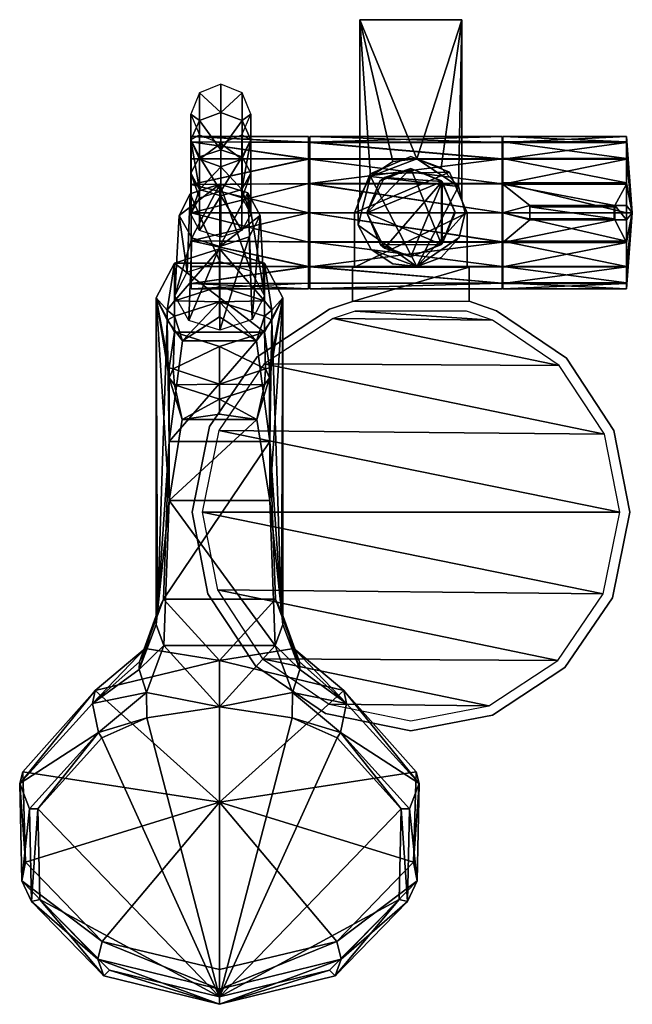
# Model space of a CAD drawing. Header units: millimetres. Extents: x -97 to 55, y -245 to 0.
import ezdxf

# ---------------------------------------------------------------- set-up
doc = ezdxf.new("R2010")
doc.units = ezdxf.units.MM
for name, color, linetype in [('CHROME01', 251, 'Continuous'), ('CHROME05', 254, 'Continuous'), ('PLASTIC02', 250, 'Continuous'), ('TRANSP1', 7, 'Continuous')]:
    doc.layers.add(name, color=color, linetype=linetype)

msp = doc.modelspace()

# ---------------------------------------------------------------- meshes
at = {"layer": 'CHROME01'}
mesh = msp.add_polyface(dxfattribs=at)
corners = [(-12.7, 0, -21.75), (12.7, 0, -21.75), (-12.7, -44.08, -21.77), (12.7, -44.82, -21.77), (11.83, -41.58, -21.77), (7.56, -36.9, -21.77), (1.46, -34.67, -21.77), (-4.5, -35.36, -21.77), (-10.05, -39.07, -21.77), (-12.7, -44.06, 21.73), (12.7, -44.79, 21.73), (-12.7, 0, 21.75), (12.7, 0, 21.75), (11.83, -41.58, 21.73), (7.56, -36.9, 21.73), (1.46, -34.67, 21.73), (-4.5, -35.36, 21.73), (-10.05, -39.07, 21.73), (13.5, -48.1, 25), (13.5, -48.1, -25), (12.02, -54.25, 25), (12.02, -54.25, -25), (7.57, -59.27, 25), (7.57, -59.27, -25), (1.45, -61.52, 25), (1.45, -61.52, -25), (-4.53, -60.82, 25), (-4.53, -60.82, -25), (-9.92, -57.26, 25), (-9.92, -57.26, -25), (-13.14, -51.19, 25), (-13.14, -51.19, -25), (-13.12, -44.92, 25), (-13.12, -44.92, -25), (-10.05, -39.09, 25), (-10.05, -39.09, -25), (-4.5, -35.37, 25), (-4.5, -35.37, -25), (1.46, -34.68, 25), (1.46, -34.68, -25), (7.56, -36.92, 25), (7.56, -36.92, -25), (11.83, -41.59, 25), (11.83, -41.59, -25)]
mesh.append_faces([[corners[k] for k in face] for face in [(35, 31, 33), (29, 25, 27), (25, 21, 23), (43, 39, 41), (39, 35, 37)]], dxfattribs={"vtx0": -1})
mesh.append_faces([[corners[k] for k in face] for face in [(21, 25, 19), (19, 25, 43), (31, 25, 29)]], dxfattribs={"vtx0": -1, "vtx1": -1})
mesh.append_faces([[corners[k] for k in face] for face in [(24, 42, 34), (42, 38, 34), (34, 30, 24), (25, 35, 43), (43, 35, 39), (35, 25, 31)]], dxfattribs={"vtx0": -1, "vtx1": -1, "vtx2": -1})
mesh.append_faces([[corners[k] for k in face] for face in [(19, 18, 20), (21, 20, 22), (23, 22, 24), (25, 24, 26), (27, 26, 28), (29, 28, 30), (31, 30, 32), (33, 32, 34), (35, 34, 36), (37, 36, 38), (39, 38, 40), (41, 40, 42), (43, 42, 18)]], dxfattribs={"vtx0": -1, "vtx2": -1})
mesh.append_faces([[corners[k] for k in face] for face in [(2, 0, 8), (10, 12, 13), (10, 3, 12), (0, 2, 11)]], dxfattribs={"vtx1": -1})
mesh.append_faces([[corners[k] for k in face] for face in [(0, 1, 6), (4, 5, 1), (5, 6, 1), (6, 7, 0), (7, 8, 0), (12, 11, 15), (14, 13, 12), (15, 14, 12), (16, 15, 11), (17, 16, 11), (21, 19, 20), (23, 21, 22), (25, 23, 24), (27, 25, 26), (29, 27, 28), (31, 29, 30), (33, 31, 32), (35, 33, 34), (37, 35, 36), (39, 37, 38), (41, 39, 40), (43, 41, 42), (19, 43, 18), (20, 18, 24), (18, 42, 24), (30, 28, 24)]], dxfattribs={"vtx1": -1, "vtx2": -1})
mesh.append_faces([[corners[k] for k in face] for face in [(1, 3, 4), (11, 9, 17), (3, 1, 12), (2, 9, 11), (34, 32, 30), (28, 26, 24), (24, 22, 20), (42, 40, 38), (38, 36, 34)]], dxfattribs={"vtx2": -1})
mesh = msp.add_polyface(dxfattribs=at)
corners = [(-12.7, 0, -721.75), (12.7, 0, -721.75), (-12.7, -44.08, -721.73), (12.7, -44.82, -721.73), (11.83, -41.58, -721.73), (7.56, -36.9, -721.73), (1.46, -34.67, -721.73), (-4.5, -35.36, -721.73), (-10.05, -39.07, -721.73), (-12.7, -44.06, -765.23), (12.7, -44.79, -765.23), (-12.7, 0, -765.25), (12.7, 0, -765.25), (11.83, -41.58, -765.23), (7.56, -36.9, -765.23), (1.46, -34.67, -765.23), (-4.5, -35.36, -765.23), (-10.05, -39.07, -765.23), (13.5, -48.1, -768.5), (13.5, -48.1, -718.5), (12.02, -54.25, -768.5), (12.02, -54.25, -718.5), (7.57, -59.27, -768.5), (7.57, -59.27, -718.5), (1.45, -61.52, -768.5), (1.45, -61.52, -718.5), (-4.53, -60.82, -768.5), (-4.53, -60.82, -718.5), (-9.92, -57.26, -768.5), (-9.92, -57.26, -718.5), (-13.14, -51.19, -768.5), (-13.14, -51.19, -718.5), (-13.12, -44.92, -768.5), (-13.12, -44.92, -718.5), (-10.05, -39.09, -768.5), (-10.05, -39.09, -718.5), (-4.5, -35.37, -768.5), (-4.5, -35.37, -718.5), (1.46, -34.68, -768.5), (1.46, -34.68, -718.5), (7.56, -36.92, -768.5), (7.56, -36.92, -718.5), (11.83, -41.59, -768.5), (11.83, -41.59, -718.5)]
mesh.append_faces([[corners[k] for k in face] for face in [(1, 4, 3), (11, 17, 9), (34, 30, 32), (28, 24, 26), (24, 20, 22), (42, 38, 40), (38, 34, 36)]], dxfattribs={"vtx0": -1})
mesh.append_faces([[corners[k] for k in face] for face in [(0, 6, 1), (4, 1, 5), (5, 1, 6), (6, 0, 7), (7, 0, 8), (12, 15, 11), (14, 12, 13), (15, 12, 14), (16, 11, 15), (17, 11, 16), (21, 20, 19), (23, 22, 21), (25, 24, 23), (27, 26, 25), (29, 28, 27), (31, 30, 29), (33, 32, 31), (35, 34, 33), (37, 36, 35), (39, 38, 37), (41, 40, 39), (43, 42, 41), (19, 18, 43), (20, 24, 18), (18, 24, 42), (30, 24, 28)]], dxfattribs={"vtx0": -1, "vtx1": -1})
mesh.append_faces([[corners[k] for k in face] for face in [(24, 34, 42), (42, 34, 38), (34, 24, 30), (25, 43, 35), (43, 39, 35), (35, 31, 25)]], dxfattribs={"vtx0": -1, "vtx1": -1, "vtx2": -1})
mesh.append_faces([[corners[k] for k in face] for face in [(2, 8, 0), (10, 13, 12), (10, 12, 3), (0, 11, 2)]], dxfattribs={"vtx1": -1})
mesh.append_faces([[corners[k] for k in face] for face in [(20, 18, 19), (22, 20, 21), (24, 22, 23), (26, 24, 25), (28, 26, 27), (30, 28, 29), (32, 30, 31), (34, 32, 33), (36, 34, 35), (38, 36, 37), (40, 38, 39), (42, 40, 41), (18, 42, 43), (21, 19, 25), (19, 43, 25), (31, 29, 25)]], dxfattribs={"vtx1": -1, "vtx2": -1})
mesh.append_faces([[corners[k] for k in face] for face in [(12, 1, 3), (11, 9, 2), (35, 33, 31), (29, 27, 25), (25, 23, 21), (43, 41, 39), (39, 37, 35)]], dxfattribs={"vtx2": -1})
mesh = msp.add_polyface(dxfattribs=at)
corners = [(-42.06, -42.27, -246.11), (-42.06, -52.52, -232.8), (-47.33, -54.18, -234.19), (-47.33, -43.93, -247.5), (-39.83, -38.21, -242.71), (-39.83, -48.46, -229.4), (-42.02, -34.13, -239.28), (-42.02, -44.38, -225.97), (-47.33, -32.43, -237.86), (-47.33, -42.69, -224.55), (-42.06, -34.72, -259.13), (-47.33, -36.68, -260.05), (-42.06, -28.72, -275.34), (-47.33, -30.85, -275.72), (-39.83, -29.92, -256.89), (-39.83, -23.5, -274.42), (-42.02, -25.1, -254.64), (-42.02, -18.26, -273.5), (-47.33, -23.1, -253.7), (-47.33, -16.08, -273.12), (-52.61, -42.27, -246.11), (-52.61, -52.52, -232.8), (-54.83, -38.21, -242.71), (-54.83, -48.46, -229.4), (-52.65, -34.13, -239.28), (-52.65, -44.38, -225.97), (-52.61, -34.72, -259.13), (-52.61, -28.72, -275.34), (-54.83, -29.92, -256.89), (-54.83, -23.5, -274.42), (-52.65, -25.1, -254.64), (-52.65, -18.26, -273.5)]
mesh.append_faces([[corners[k] for k in face] for face in [(12, 10, 13), (15, 14, 12), (17, 16, 15), (19, 18, 17)]], dxfattribs={"vtx0": -1, "vtx1": -1})
mesh.append_faces([[corners[k] for k in face] for face in [(0, 1, 3), (4, 5, 0), (6, 7, 4), (8, 9, 6), (10, 0, 11), (0, 3, 11), (10, 11, 13), (10, 14, 0), (14, 4, 0), (14, 10, 12), (4, 14, 6), (14, 16, 6), (16, 14, 15), (18, 8, 16), (8, 6, 16), (18, 16, 17), (20, 3, 21), (22, 20, 23), (24, 22, 25), (8, 24, 9), (26, 11, 20), (11, 3, 20), (13, 11, 26), (22, 28, 20), (28, 26, 20), (27, 26, 28), (30, 28, 24), (28, 22, 24), (29, 28, 30), (18, 30, 8), (30, 24, 8), (31, 30, 18)]], dxfattribs={"vtx0": -1, "vtx1": -1, "vtx2": -1})
mesh.append_faces([[corners[k] for k in face] for face in [(3, 2, 21), (20, 21, 23), (22, 23, 25), (24, 25, 9)]], dxfattribs={"vtx0": -1, "vtx2": -1})
mesh.append_faces([[corners[k] for k in face] for face in [(1, 2, 3), (5, 1, 0), (7, 5, 4), (9, 7, 6), (27, 13, 26), (29, 27, 28), (31, 29, 30), (19, 31, 18)]], dxfattribs={"vtx1": -1, "vtx2": -1})
mesh = msp.add_polyface(dxfattribs=at)
corners = [(-54.76, -30.43, -223.38), (-25.49, -30.57, -223.05), (-25.49, -29.1, -230.38), (-54.76, -29.1, -230.38), (-25.49, -30.53, -237.62), (-54.76, -30.43, -237.37), (-25.49, -34.63, -243.78), (-54.76, -34.66, -243.81), (-25.49, -40.8, -247.92), (-54.76, -41.1, -248.04), (-25.49, -48.09, -249.38), (-54.76, -48.1, -249.38), (-25.49, -55.31, -247.96), (-54.76, -55.09, -248.04), (-25.49, -61.47, -243.87), (-54.76, -61.53, -243.81), (-25.49, -65.63, -237.71), (-54.76, -65.76, -237.37), (-25.49, -67.1, -230.38), (-54.76, -67.1, -230.38), (-25.49, -65.67, -223.16), (-54.76, -65.76, -223.38), (-25.49, -61.59, -217), (-54.76, -61.53, -216.94), (-25.49, -55.43, -212.85), (-54.76, -55.09, -212.71), (-25.49, -48.1, -211.38), (-54.76, -48.1, -211.38), (-25.49, -40.88, -212.8), (-54.76, -41.1, -212.71), (-25.49, -34.72, -216.88), (-54.76, -34.66, -216.94), (-54.76, -48.1, -230.38), (-25.15, -30.57, -223.05), (22.77, -30.57, -223.05), (22.77, -29.1, -230.38), (-25.15, -29.1, -230.38), (22.77, -30.53, -237.62), (-25.15, -30.53, -237.62), (22.77, -34.63, -243.78), (-25.15, -34.63, -243.78), (22.77, -40.8, -247.92), (-25.15, -40.8, -247.92), (22.77, -48.09, -249.38), (-25.15, -48.09, -249.38), (22.77, -55.31, -247.96), (-25.15, -55.31, -247.96), (22.77, -61.47, -243.87), (-25.15, -61.47, -243.87), (22.77, -65.63, -237.71), (-25.15, -65.63, -237.71), (22.77, -67.1, -230.38), (-25.15, -67.1, -230.38), (22.77, -65.67, -223.16), (-25.15, -65.67, -223.16), (22.77, -61.59, -217), (-25.15, -61.59, -217), (22.77, -55.43, -212.85), (-25.15, -55.43, -212.85), (22.77, -48.1, -211.38), (-25.15, -48.1, -211.38), (22.77, -40.88, -212.8), (-25.15, -40.88, -212.8), (22.77, -34.72, -216.88), (-25.15, -34.72, -216.88), (55.15, -48.1, -230.38), (53.69, -46.31, -211.46), (53.69, -49.83, -211.46), (53.69, -55.54, -212.89), (53.69, -61.6, -217.01), (53.69, -65.73, -223.29), (53.69, -65.58, -237.81), (53.69, -67.1, -230.38), (53.69, -34.6, -243.74), (53.69, -30.47, -237.46), (53.69, -30.62, -222.94), (53.69, -29.1, -230.38), (53.69, -61.47, -243.88), (53.69, -48.1, -249.38), (53.69, -40.66, -247.86), (53.69, -34.73, -216.87), (53.69, -41.01, -212.75), (53.69, -55.19, -248.01), (22.94, -30.47, -237.46), (22.94, -29.1, -230.38), (22.94, -34.6, -243.74), (22.94, -40.66, -247.86), (22.94, -48.1, -249.38), (22.94, -55.19, -248.01), (22.94, -61.47, -243.88), (22.94, -65.58, -237.81), (22.94, -67.1, -230.38), (22.94, -65.73, -223.29), (22.94, -61.6, -217.01), (22.94, -55.54, -212.89), (22.94, -34.73, -216.87), (22.94, -41.01, -212.75), (22.94, -30.62, -222.94), (22.94, -48.1, -211.38), (29.63, -46.31, -211.46), (50.78, -46.31, -211.46), (29.63, -49.83, -211.46), (50.78, -49.83, -211.46), (50.65, -46.61, -201.38), (29.63, -46.61, -201.38), (29.63, -49.62, -201.38), (50.65, -49.62, -201.38)]
mesh.append_faces([[corners[k] for k in face] for face in [(0, 1, 3), (8, 9, 6), (10, 11, 8), (12, 13, 10), (16, 17, 14), (18, 19, 16), (20, 21, 18), (24, 25, 22), (26, 27, 24), (28, 29, 26), (1, 0, 30), (25, 32, 23), (31, 32, 29), (33, 34, 36), (37, 38, 35), (41, 42, 39), (51, 52, 49), (55, 56, 53), (59, 60, 57), (61, 62, 59), (63, 64, 61), (34, 33, 63), (68, 65, 67), (71, 65, 72), (75, 65, 76), (81, 65, 80), (82, 65, 77), (102, 67, 100), (81, 100, 66)]], dxfattribs={"vtx0": -1, "vtx1": -1})
mesh.append_faces([[corners[k] for k in face] for face in [(32, 31, 3), (23, 32, 19), (32, 15, 19), (29, 32, 25), (32, 9, 13), (32, 3, 7), (94, 68, 102), (96, 100, 81)]], dxfattribs={"vtx0": -1, "vtx1": -1, "vtx2": -1})
mesh.append_faces([[corners[k] for k in face] for face in [(4, 5, 3), (6, 7, 5), (14, 15, 13), (22, 23, 21), (30, 31, 29), (32, 13, 15), (32, 7, 9), (39, 40, 38), (43, 44, 42), (45, 46, 44), (47, 48, 46), (49, 50, 48), (53, 54, 52), (57, 58, 56), (65, 66, 67), (65, 81, 66), (84, 76, 74), (83, 74, 73), (85, 73, 79), (86, 79, 78), (87, 78, 82), (88, 82, 77), (89, 77, 71), (90, 71, 72), (91, 72, 70), (92, 70, 69), (93, 69, 68), (96, 81, 80), (95, 80, 75), (97, 75, 76), (98, 101, 99), (94, 102, 101), (96, 99, 100)]], dxfattribs={"vtx0": -1, "vtx2": -1})
mesh.append_faces([[corners[k] for k in face] for face in [(21, 23, 19), (27, 29, 25), (103, 104, 106), (99, 104, 100), (102, 106, 101), (102, 100, 106), (99, 101, 104)]], dxfattribs={"vtx1": -1})
mesh.append_faces([[corners[k] for k in face] for face in [(1, 2, 3), (2, 4, 3), (4, 6, 5), (9, 7, 6), (11, 9, 8), (13, 11, 10), (12, 14, 13), (17, 15, 14), (19, 17, 16), (21, 19, 18), (20, 22, 21), (25, 23, 22), (27, 25, 24), (29, 27, 26), (28, 30, 29), (0, 31, 30), (34, 35, 36), (38, 36, 35), (37, 39, 38), (42, 40, 39), (41, 43, 42), (43, 45, 44), (45, 47, 46), (47, 49, 48), (52, 50, 49), (51, 53, 52), (56, 54, 53), (55, 57, 56), (60, 58, 57), (62, 60, 59), (64, 62, 61), (33, 64, 63), (69, 70, 65), (73, 74, 65), (68, 69, 65), (70, 72, 65), (71, 77, 65), (78, 79, 65), (79, 73, 65), (74, 76, 65), (75, 80, 65), (82, 78, 65), (83, 84, 74), (85, 83, 73), (86, 85, 79), (87, 86, 78), (88, 87, 82), (89, 88, 77), (90, 89, 71), (91, 90, 72), (92, 91, 70), (93, 92, 69), (94, 93, 68), (95, 96, 80), (97, 95, 75), (84, 97, 76), (98, 94, 101), (96, 98, 99), (67, 66, 100), (68, 67, 102)]], dxfattribs={"vtx1": -1, "vtx2": -1})
mesh.append_faces([[corners[k] for k in face] for face in [(31, 0, 3), (15, 17, 19), (9, 11, 13), (3, 5, 7), (104, 105, 106), (104, 103, 100), (106, 105, 101), (100, 103, 106), (101, 105, 104)]], dxfattribs={"vtx2": -1})
mesh = msp.add_polyface(dxfattribs=at)
corners = [(11, -48.1, 109.7), (7.78, -55.88, 109.7), (0, -59.1, 109.7), (-6.6, -56.9, 109.7), (-11, -48.1, 109.7), (-6.6, -39.3, 109.7), (0, -37.1, 109.7), (7.78, -40.32, 109.7), (7.6, -40.15, -796.66), (10.99, -47.77, -796.66), (7.61, -56.04, -796.66), (0, -59.1, -796.66), (-7.55, -56.1, -796.66), (-11, -48.11, -796.66), (-7.73, -40.27, -796.66), (0, -37.1, -796.66)]
mesh.append_faces([[corners[k] for k in face] for face in [(7, 1, 0), (5, 7, 6)]], dxfattribs={"vtx0": -1})
mesh.append_faces([[corners[k] for k in face] for face in [(1, 7, 2), (2, 7, 3), (3, 7, 4), (15, 6, 8)]], dxfattribs={"vtx0": -1, "vtx1": -1})
mesh.append_faces([[corners[k] for k in face] for face in [(15, 10, 13)]], dxfattribs={"vtx0": -1, "vtx1": -1, "vtx2": -1})
mesh.append_faces([[corners[k] for k in face] for face in [(8, 7, 0), (11, 2, 3)]], dxfattribs={"vtx0": -1, "vtx2": -1})
mesh.append_faces([[corners[k] for k in face] for face in [(10, 9, 1), (9, 8, 0), (14, 13, 5), (4, 13, 3)]], dxfattribs={"vtx1": -1})
mesh.append_faces([[corners[k] for k in face] for face in [(5, 4, 7), (12, 13, 10), (15, 8, 10), (15, 14, 6), (6, 7, 8), (13, 12, 3), (11, 10, 2), (12, 11, 3)]], dxfattribs={"vtx1": -1, "vtx2": -1})
mesh.append_faces([[corners[k] for k in face] for face in [(8, 9, 10), (10, 11, 12), (13, 14, 15), (9, 0, 1), (14, 5, 6), (13, 4, 5), (10, 1, 2)]], dxfattribs={"vtx2": -1})
mesh = msp.add_polyface(dxfattribs=at)
corners = [(-57.72, -48.76, -229.41), (-54.93, -43.41, -224.93), (-47.61, -41.01, -222.92), (-40.3, -54.1, -233.89), (-37.5, -48.76, -229.41), (-47.61, -56.5, -235.91), (-40.64, -43.15, -224.71), (-54.59, -54.36, -234.11), (-36.43, -68.79, -205.54), (-39.52, -74.7, -210.49), (-47.61, -77.36, -212.72), (-55.33, -74.99, -210.74), (-58.8, -68.79, -205.54), (-55.71, -62.88, -200.58), (-47.61, -60.22, -198.35), (-39.9, -62.59, -200.33), (-76.48, -238.27, -37.4), (-95.01, -196.62, -72.68), (-92.95, -196.65, -72.18), (-94.52, -219.72, -53.12), (-61.54, -155.9, -112.49), (-47.67, -171.18, -93.75), (-65.87, -167.63, -98.84), (-65.79, -173.92, -91.43), (-77.79, -177.63, -88.77), (-76.99, -178.93, -87.19), (-47.67, -243.51, -32.48), (-75.04, -236.87, -38.11), (-92.45, -219.22, -53.06), (-56.95, -99.66, -188.33), (-60.22, -119.84, -159.06), (-18.85, -238.27, -37.4), (-0.32, -196.62, -72.68), (-2.38, -196.65, -72.18), (-0.81, -219.72, -53.12), (-33.79, -155.9, -112.49), (-29.46, -167.63, -98.84), (-29.54, -173.92, -91.43), (-17.54, -177.63, -88.77), (-18.34, -178.93, -87.19), (-47.67, -245.34, -31.42), (-20.29, -236.87, -38.11), (-2.89, -219.22, -53.06), (-47.67, -98.31, -194.68), (-38.38, -99.66, -188.33), (-35.11, -119.84, -159.06), (-58.84, -70.07, -186.45), (-58.84, -77.87, -212.03), (-58.84, -91.02, -196.2), (-59.17, -86.99, -200.52), (-56.9, -80, -171.92), (-58.84, -73.84, -181.92), (-60.17, -89.22, -196), (-60.67, -74.89, -184.09), (-63.12, -147.56, -105.56), (-60.2, -105.07, -146.77), (-58.84, -60.69, -197.74), (-60.67, -72.39, -187.09), (-63.47, -69.28, -204.88), (-60.17, -86.73, -199), (-78.62, -167.12, -78.02), (-63.46, -150.72, -108.18), (-61.6, -144.36, -102.9), (-66.2, -156.67, -88.56), (-67.68, -161.92, -94.58), (-67.59, -159.98, -92.67), (-76.85, -229.66, -25.05), (-96.01, -209.9, -41.79), (-96.61, -187.4, -60.84), (-79.32, -170.38, -83.3), (-97.43, -190.34, -66.4), (-47.67, -241.54, -23.03), (-77.95, -234.11, -29.32), (-96.91, -214.61, -45.84), (-47.67, -66.51, -183.5), (-47.67, -57.13, -194.79), (-36.49, -70.07, -186.45), (-47.67, -74.05, -174.42), (-47.67, -70.28, -178.96), (-47.67, -94.58, -199.16), (-47.67, -81.43, -214.98), (-47.67, -90.81, -203.69), (-36.49, -77.87, -212.03), (-36.49, -91.02, -196.2), (-36.17, -86.99, -200.52), (-38.43, -80, -171.92), (-36.49, -73.84, -181.92), (-35.17, -89.22, -196), (-33.73, -144.36, -102.9), (-34.67, -74.89, -184.09), (-32.21, -147.56, -105.56), (-35.13, -105.07, -146.77), (-36.49, -60.69, -197.74), (-34.67, -72.39, -187.09), (-31.87, -69.28, -204.88), (-35.17, -86.73, -199), (-16.71, -167.12, -78.02), (-31.87, -150.72, -108.18), (-29.13, -156.67, -88.56), (-27.65, -161.92, -94.58), (-27.74, -159.98, -92.67), (-47.67, -236.69, -19.1), (-18.48, -229.66, -25.05), (0.68, -209.9, -41.79), (1.28, -187.4, -60.84), (-16.01, -170.38, -83.3), (2.1, -190.34, -66.4), (-17.38, -234.11, -29.32), (1.58, -214.61, -45.84), (-47.67, -194.97, -48.51), (-47.67, -159.65, -84.16)]
mesh.append_faces([[corners[k] for k in face] for face in [(51, 50, 78), (85, 86, 78), (47, 82, 80), (82, 92, 94), (92, 56, 75)]], dxfattribs={"vtx0": -1})
mesh.append_faces([[corners[k] for k in face] for face in [(4, 5, 6), (7, 2, 5), (20, 21, 22), (23, 22, 21), (25, 24, 23), (29, 44, 30), (26, 40, 27), (32, 33, 38), (17, 18, 19), (27, 16, 28), (56, 46, 75), (46, 56, 57), (50, 77, 78), (53, 50, 51), (52, 58, 59), (30, 52, 29), (20, 61, 30), (24, 69, 22), (22, 64, 20), (67, 73, 66), (17, 70, 24), (92, 93, 94), (82, 84, 80), (94, 95, 82), (83, 44, 79), (84, 82, 95), (87, 44, 83), (89, 94, 93), (43, 79, 44), (96, 105, 98), (31, 107, 40), (104, 106, 96), (67, 109, 68), (63, 110, 62), (60, 110, 63), (96, 109, 104), (103, 109, 102)]], dxfattribs={"vtx0": -1, "vtx1": -1})
mesh.append_faces([[corners[k] for k in face] for face in [(21, 20, 35), (52, 30, 58), (61, 58, 30), (54, 58, 61), (54, 53, 58), (54, 55, 53), (69, 64, 22), (64, 61, 20), (65, 54, 64), (54, 61, 64), (65, 69, 63), (65, 64, 69), (62, 54, 65), (66, 72, 71), (73, 72, 66), (70, 69, 24), (71, 72, 40), (73, 19, 72), (70, 17, 73), (87, 94, 45), (97, 45, 94), (90, 97, 94), (90, 94, 89), (90, 89, 91), (99, 105, 36), (97, 99, 35), (97, 90, 99), (90, 100, 99), (105, 100, 98), (100, 105, 99), (90, 88, 100), (107, 102, 71), (107, 108, 102), (105, 106, 38), (107, 71, 40), (34, 108, 107), (32, 106, 108), (106, 105, 96), (108, 106, 103), (73, 67, 70), (60, 69, 70), (60, 109, 110), (77, 50, 85), (96, 110, 109), (88, 62, 110), (56, 82, 47), (56, 92, 82)]], dxfattribs={"vtx0": -1, "vtx1": -1, "vtx2": -1})
mesh.append_faces([[corners[k] for k in face] for face in [(4, 8, 9), (3, 9, 10), (5, 10, 11), (7, 11, 12), (0, 12, 13), (1, 13, 14), (2, 14, 15), (6, 15, 8), (23, 24, 22), (37, 36, 38), (35, 20, 30), (41, 31, 40), (42, 34, 31), (34, 42, 33), (24, 25, 18), (49, 47, 80), (53, 55, 50), (54, 62, 55), (69, 60, 63), (72, 16, 40), (76, 92, 75), (77, 85, 78), (89, 85, 91), (90, 91, 88), (105, 38, 36), (99, 36, 35), (108, 103, 102), (106, 32, 38), (106, 104, 103), (109, 66, 101), (109, 101, 102), (85, 50, 55), (91, 55, 62)]], dxfattribs={"vtx0": -1, "vtx2": -1})
mesh.append_faces([[corners[k] for k in face] for face in [(43, 44, 29), (58, 56, 47)]], dxfattribs={"vtx1": -1})
mesh.append_faces([[corners[k] for k in face] for face in [(2, 6, 5), (7, 0, 2), (3, 4, 9), (5, 3, 10), (7, 5, 11), (0, 7, 12), (1, 0, 13), (2, 1, 14), (6, 2, 15), (4, 6, 8), (35, 36, 21), (37, 21, 36), (39, 37, 38), (44, 45, 30), (45, 35, 30), (26, 41, 40), (40, 16, 27), (41, 42, 31), (32, 34, 33), (33, 39, 38), (17, 24, 18), (18, 28, 19), (16, 19, 28), (56, 58, 57), (46, 74, 75), (81, 49, 80), (58, 47, 59), (48, 79, 29), (49, 59, 47), (52, 48, 29), (53, 57, 58), (43, 29, 79), (63, 62, 65), (101, 66, 71), (19, 16, 72), (17, 19, 73), (74, 76, 75), (76, 93, 92), (84, 81, 80), (89, 86, 85), (87, 95, 94), (45, 44, 87), (35, 45, 97), (88, 98, 100), (102, 101, 71), (31, 34, 107), (34, 32, 108), (67, 68, 70), (68, 60, 70), (60, 68, 109), (67, 66, 109), (103, 104, 109), (98, 88, 110), (96, 98, 110), (91, 85, 55), (88, 91, 62)]], dxfattribs={"vtx1": -1, "vtx2": -1})
mesh.append_faces([[corners[k] for k in face] for face in [(0, 1, 2), (4, 3, 5)]], dxfattribs={"vtx2": -1})
mesh = msp.add_polyface(dxfattribs=at)
corners = [(-14.53, -70.18, -540.41), (-14.53, -70.18, -510.41), (14.53, -70.16, -540.41), (14.53, -70.16, -510.41), (-20.3, -72.13, -540.41), (-20.3, -72.13, -510.41), (54.53, -122.7, -540.41), (54.53, -122.7, -510.41), (50.59, -102.37, -540.41), (50.59, -102.37, -510.41), (38.76, -84.36, -540.41), (38.76, -84.36, -510.41), (21.35, -72.54, -540.41), (21.35, -72.54, -510.41), (-38.32, -83.97, -540.41), (-38.32, -83.97, -510.41), (-50.13, -101.37, -540.41), (-50.13, -101.37, -510.41), (-54.48, -122.7, -540.41), (-54.48, -122.7, -510.41), (-50.54, -143.03, -540.41), (-50.54, -143.03, -510.41), (-38.71, -161.04, -540.41), (-38.71, -161.04, -510.41), (-21.3, -172.86, -540.41), (-21.3, -172.86, -510.41), (0.03, -177.2, -540.41), (0.03, -177.2, -510.41), (20.36, -173.27, -540.41), (20.36, -173.27, -510.41), (38.37, -161.43, -540.41), (38.37, -161.43, -510.41), (50.18, -144.03, -540.41), (50.18, -144.03, -510.41), (-14.53, -61.7, -540.41), (14.53, -61.7, -540.41), (-14.53, -61.7, -510.41), (14.53, -61.7, -510.41)]
mesh.append_faces([[corners[k] for k in face] for face in [(7, 6, 8), (9, 8, 10), (11, 10, 12), (13, 12, 2), (5, 4, 14), (15, 14, 16), (17, 16, 18), (19, 18, 20), (21, 20, 22), (23, 22, 24), (25, 24, 26), (27, 26, 28), (29, 28, 30), (31, 30, 32), (33, 32, 6)]], dxfattribs={"vtx0": -1, "vtx2": -1})
mesh.append_faces([[corners[k] for k in face] for face in [(0, 1, 2), (3, 13, 2), (34, 35, 0), (3, 37, 1), (1, 36, 0), (36, 37, 34), (37, 3, 35)]], dxfattribs={"vtx1": -1})
mesh.append_faces([[corners[k] for k in face] for face in [(5, 1, 4), (9, 7, 8), (11, 9, 10), (13, 11, 12), (15, 5, 14), (17, 15, 16), (19, 17, 18), (21, 19, 20), (23, 21, 22), (25, 23, 24), (27, 25, 26), (29, 27, 28), (31, 29, 30), (33, 31, 32), (7, 33, 6)]], dxfattribs={"vtx1": -1, "vtx2": -1})
mesh.append_faces([[corners[k] for k in face] for face in [(1, 3, 2), (1, 0, 4), (35, 2, 0), (37, 36, 1), (36, 34, 0), (37, 35, 34), (3, 2, 35)]], dxfattribs={"vtx2": -1})
at = {"layer": 'CHROME05'}
mesh = msp.add_polyface(dxfattribs=at)
corners = [(-59.17, -86.99, -200.52), (-58.84, -91.02, -196.2), (-47.67, -90.81, -203.69), (-35.17, -89.22, -196), (-36.49, -91.02, -196.2), (-36.17, -86.99, -200.52), (-35.17, -86.73, -199), (-47.67, -94.58, -199.16), (-60.17, -89.22, -196), (-60.17, -86.73, -199), (-47.67, -66.51, -183.5), (-47.67, -70.28, -178.96), (-36.49, -70.07, -186.45), (-34.67, -72.39, -187.09), (-34.67, -74.89, -184.09), (-36.49, -73.84, -181.92), (-60.67, -72.39, -187.09), (-58.84, -70.07, -186.45), (-58.84, -73.84, -181.92), (-60.67, -74.89, -184.09)]
mesh.append_faces([[corners[k] for k in face] for face in [(5, 4, 2), (15, 12, 11)]], dxfattribs={"vtx0": -1, "vtx1": -1})
mesh.append_faces([[corners[k] for k in face] for face in [(2, 7, 1), (0, 1, 8), (18, 17, 16), (11, 10, 17)]], dxfattribs={"vtx0": -1, "vtx2": -1})
mesh.append_faces([[corners[k] for k in face] for face in [(6, 3, 5), (9, 0, 8), (19, 18, 16), (14, 13, 15)]], dxfattribs={"vtx1": -1})
mesh.append_faces([[corners[k] for k in face] for face in [(3, 4, 5), (4, 7, 2), (0, 2, 1), (18, 11, 17), (12, 10, 11), (13, 12, 15)]], dxfattribs={"vtx1": -1, "vtx2": -1})
at = {"layer": 'PLASTIC02'}
mesh = msp.add_polyface(dxfattribs=at)
corners = [(9.66, -37.97, -540.16), (-10.13, -38.44, -540.16), (0, -34.1, -540.16), (14, -48.1, -513.16), (-14, -48.1, -513.16), (-10.13, -38.44, -513.16), (9.66, -37.97, -513.16), (0, -34.1, -513.16), (14, -61.7, -540.16), (14, -48.1, -540.16), (-14, -61.7, -540.16), (-14, -48.1, -540.16), (14, -61.7, -513.16), (-14, -61.7, -513.16)]
mesh.append_faces([[corners[k] for k in face] for face in [(5, 6, 7)]], dxfattribs={"vtx0": -1})
mesh.append_faces([[corners[k] for k in face] for face in [(5, 1, 4), (6, 0, 7), (3, 9, 6), (4, 11, 13), (1, 0, 11)]], dxfattribs={"vtx0": -1, "vtx1": -1})
mesh.append_faces([[corners[k] for k in face] for face in [(3, 4, 13), (6, 5, 4)]], dxfattribs={"vtx0": -1, "vtx2": -1})
mesh.append_faces([[corners[k] for k in face] for face in [(8, 10, 9), (12, 3, 13), (12, 8, 3), (7, 2, 5)]], dxfattribs={"vtx1": -1})
mesh.append_faces([[corners[k] for k in face] for face in [(10, 11, 9), (8, 9, 3), (1, 11, 4), (2, 1, 5), (9, 0, 6), (3, 6, 4), (0, 9, 11)]], dxfattribs={"vtx1": -1, "vtx2": -1})
mesh.append_faces([[corners[k] for k in face] for face in [(1, 2, 0), (0, 2, 7), (11, 10, 13)]], dxfattribs={"vtx2": -1})
mesh = msp.add_polyface(dxfattribs=at)
corners = [(-2.38, -196.65, -72.18), (-20.29, -236.87, -38.11), (-2.89, -219.22, -53.06), (-47.67, -243.51, -32.48), (-75.04, -236.87, -38.11), (-92.45, -219.22, -53.06), (-92.95, -196.65, -72.18), (-76.99, -178.93, -87.19), (-65.79, -173.92, -91.43), (-47.67, -171.18, -93.75), (-29.54, -173.92, -91.43), (-18.34, -178.93, -87.19)]
mesh.append_faces([[corners[k] for k in face] for face in [(2, 3, 0), (11, 3, 10), (9, 3, 8)]], dxfattribs={"vtx0": -1, "vtx1": -1})
mesh.append_faces([[corners[k] for k in face] for face in [(11, 0, 3), (5, 6, 3), (6, 7, 3), (7, 8, 3), (9, 10, 3)]], dxfattribs={"vtx1": -1, "vtx2": -1})
mesh.append_faces([[corners[k] for k in face] for face in [(2, 1, 3), (3, 4, 5)]], dxfattribs={"vtx2": -1})
at = {"layer": 'TRANSP1'}
mesh = msp.add_polyface(dxfattribs=at)
corners = [(52.01, -122.7, -530.41), (47.86, -143.04, -530.41), (36.59, -159.64, -530.41), (19.42, -170.93, -530.41), (0.03, -174.68, -530.41), (-20.32, -170.54, -530.41), (-36.92, -159.27, -530.41), (-48.2, -142.09, -530.41), (-51.96, -122.7, -530.41), (-47.81, -102.36, -530.41), (-36.54, -85.76, -530.41), (-19.36, -74.47, -530.41), (20.37, -74.86, -530.41), (36.97, -86.13, -530.41), (48.26, -103.31, -530.41), (-13.86, -72.61, -530.41), (13.86, -72.59, -530.41)]
mesh.append_faces([[corners[k] for k in face] for face in [(5, 3, 6), (6, 2, 7), (7, 1, 8), (8, 0, 9), (9, 14, 10), (10, 13, 11), (11, 12, 15)]], dxfattribs={"vtx0": -1, "vtx1": -1})
mesh.append_faces([[corners[k] for k in face] for face in [(4, 3, 5)]], dxfattribs={"vtx1": -1})
mesh.append_faces([[corners[k] for k in face] for face in [(3, 2, 6), (2, 1, 7), (1, 0, 8), (0, 14, 9), (14, 13, 10), (13, 12, 11)]], dxfattribs={"vtx1": -1, "vtx2": -1})
mesh.append_faces([[corners[k] for k in face] for face in [(12, 16, 15)]], dxfattribs={"vtx2": -1})

doc.saveas('drawing.dxf')
